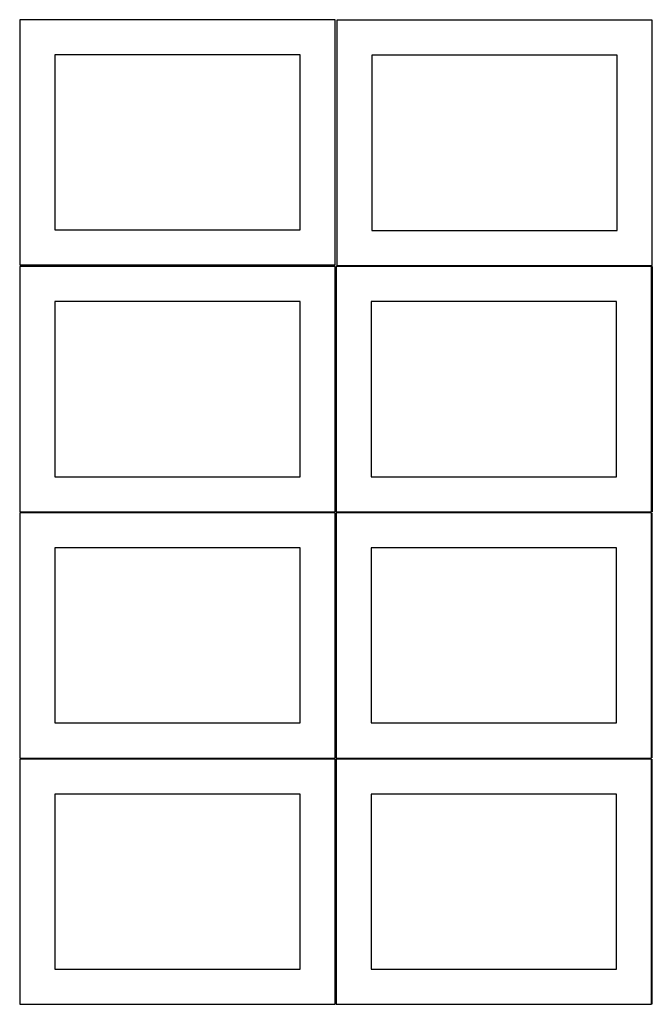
# Model space of a CAD drawing. Header units: millimetres. Extents: x 7 to 1493, y 7 to 2993.
# Tile 1 of 15: x 7 to 909, y 7 to 1412. Entities that reach past the tile are written whole.
import ezdxf

# ---------------------------------------------------------------- set-up
doc = ezdxf.new("R2010")
doc.units = ezdxf.units.MM
doc.layers.add('COMMON', color=5, linetype='CONTINUOUS', true_color=0x0000ff)
doc.layers.add('CUT', color=7, linetype='CONTINUOUS', true_color=0x000000)

msp = doc.modelspace()

# ---------------------------------------------------------------- linework, layer by layer
at = {"layer": 'COMMON'}
for p, q in [((457.299608, 709.549513), (457.299608, 1059.549513)), ((908.799608, 1059.549513), (908.799608, 709.574293)), ((456.549607, 708.799513), (6.549607, 708.799513)), ((457.299608, 358.049512), (457.299608, 708.049512)), ((908.049608, 708.799513), (458.049608, 708.799513)), ((908.799609, 358.074292), (908.799609, 708.049512)), ((456.549607, 357.299512), (6.549607, 357.299512)), ((457.299608, 6.549511), (457.299608, 356.549511)), ((908.049608, 357.299512), (458.049608, 357.299512)), ((908.799609, 6.574291), (908.799609, 356.549511))]:
    msp.add_line(p, q, dxfattribs=at)
at = {"layer": 'CUT'}
for p, q in [((456.517687, 1411.75508), (6.517687, 1411.75508)), ((6.517687, 1411.75508), (6.517687, 1061.75508)), ((456.517687, 1061.75508), (456.517687, 1411.75508)), ((909.07457, 1411.074294), (459.07457, 1411.074294)), ((459.07457, 1411.074294), (459.07457, 1061.074294)), ((909.07457, 1061.074294), (909.07457, 1411.074294)), ((406.517687, 1361.75508), (56.517687, 1361.75508)), ((56.517687, 1361.75508), (56.517687, 1111.75508)), ((406.517687, 1111.75508), (406.517687, 1361.75508)), ((859.07457, 1361.074294), (509.07457, 1361.074294)), ((509.07457, 1361.074294), (509.07457, 1111.074294)), ((859.07457, 1111.074294), (859.07457, 1361.074294)), ((56.517687, 1111.75508), (406.517687, 1111.75508)), ((509.07457, 1111.074294), (859.07457, 1111.074294)), ((6.517687, 1061.75508), (456.517687, 1061.75508)), ((456.549607, 1059.549513), (6.549607, 1059.549513)), ((6.549607, 1059.549513), (6.549607, 709.549513)), ((456.549607, 709.549513), (456.549607, 1059.549513)), ((908.049608, 1059.549513), (458.049608, 1059.549513)), ((458.049608, 1059.549513), (458.049608, 709.549513)), ((459.07457, 1061.074294), (909.07457, 1061.074294)), ((908.049608, 709.549513), (908.049608, 1059.549513)), ((406.549607, 1009.549513), (56.549607, 1009.549513)), ((56.549607, 1009.549513), (56.549607, 759.549513)), ((406.549607, 759.549513), (406.549607, 1009.549513)), ((858.049608, 1009.549513), (508.049608, 1009.549513)), ((508.049608, 1009.549513), (508.049608, 759.549513)), ((858.049608, 759.549513), (858.049608, 1009.549513)), ((56.549607, 759.549513), (406.549607, 759.549513)), ((508.049608, 759.549513), (858.049608, 759.549513)), ((6.549607, 709.549513), (456.549607, 709.549513)), ((456.549607, 708.049512), (6.549607, 708.049512)), ((6.549607, 708.049512), (6.549607, 358.049512)), ((456.549607, 358.049512), (456.549607, 708.049512)), ((458.049608, 709.549513), (908.049608, 709.549513)), ((908.049608, 708.049512), (458.049608, 708.049512)), ((458.049608, 708.049512), (458.049608, 358.049512)), ((908.049608, 358.049512), (908.049608, 708.049512)), ((406.549607, 658.049512), (56.549607, 658.049512)), ((56.549607, 658.049512), (56.549607, 408.049512)), ((406.549607, 408.049512), (406.549607, 658.049512)), ((858.049608, 658.049512), (508.049608, 658.049512)), ((508.049608, 658.049512), (508.049608, 408.049512)), ((858.049608, 408.049512), (858.049608, 658.049512)), ((56.549607, 408.049512), (406.549607, 408.049512)), ((508.049608, 408.049512), (858.049608, 408.049512)), ((6.549607, 358.049512), (456.549607, 358.049512)), ((456.549607, 356.549511), (6.549607, 356.549511)), ((6.549607, 356.549511), (6.549607, 6.549511)), ((456.549607, 6.549511), (456.549607, 356.549511)), ((458.049608, 358.049512), (908.049608, 358.049512)), ((908.049608, 356.549511), (458.049608, 356.549511)), ((458.049608, 356.549511), (458.049608, 6.549511)), ((908.049608, 6.549511), (908.049608, 356.549511)), ((406.549607, 306.549511), (56.549607, 306.549511)), ((56.549607, 306.549511), (56.549607, 56.549511)), ((406.549607, 56.549511), (406.549607, 306.549511)), ((858.049608, 306.549511), (508.049608, 306.549511)), ((508.049608, 306.549511), (508.049608, 56.549511)), ((858.049608, 56.549511), (858.049608, 306.549511)), ((56.549607, 56.549511), (406.549607, 56.549511)), ((508.049608, 56.549511), (858.049608, 56.549511)), ((6.549607, 6.549511), (456.549607, 6.549511)), ((458.049608, 6.549511), (908.049608, 6.549511))]:
    msp.add_line(p, q, dxfattribs=at)

doc.saveas('drawing.dxf')
